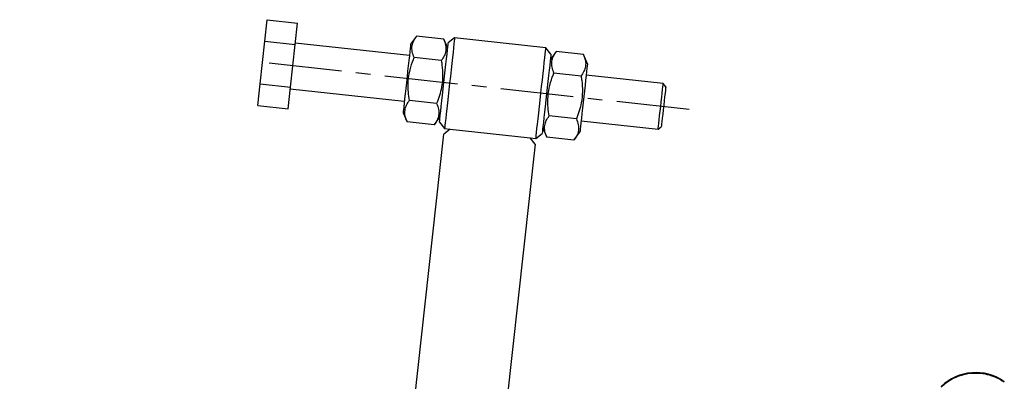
# Model space of a CAD drawing. Extents: x 35 to 384, y 14 to 286.
# Tile 11 of 20: x 38 to 106, y 258 to 283. Entities that reach past the tile are written whole.
import ezdxf

# ---------------------------------------------------------------- set-up
doc = ezdxf.new("R2010")
doc.units = 0
doc.linetypes.add('CENTERX2', pattern=[20.32, 12.7, -2.54, 2.54, -2.54])
doc.layers.get('0').update_dxf_attribs({"linetype": 'CONTINUOUS'})
doc.styles.add('SLDTEXTSTYLE0', font='TXT', dxfattribs={"width": 0.75})
doc.dimstyles.new('SLDDIMSTYLE5', dxfattribs={"dimtxt": 3.5, "dimasz": 3.302, "dimexe": 0, "dimexo": 0.0625, "dimgap": 0.875, "dimtad": 1, "dimdec": 4, "dimlfac": 2.5, "dimzin": 12, "dimtxsty": 'SLDTEXTSTYLE0', "dimsah": 1, "dimcen": 0.09, "dimazin": 3, "dimtfac": 1, "dimtdec": 0, "dimtofl": 0, "dimtmove": 0, "dimatfit": 3, "dimtolj": 1, "dimtzin": 12})

# ---------------------------------------------------------------- blocks, each defined once
blk = doc.blocks.new('_D_8')
at = {"color": 179, "linetype": 'CONTINUOUS'}
blk.add_line((49.605, 232.701), (37.519, 232.701), dxfattribs=at)
blk.add_arc((62.435, 232.701), 23.916, 83.7017, 180, dxfattribs=at)
for points in [[(65.059, 256.473), (61.781, 257.117), (61.739, 256.102)], [(38.519, 232.701), (39.253, 235.961), (38.239, 236.03)]]:
    blk.add_solid(points, dxfattribs=at)
at = {"color": 179, "linetype": 'CONTINUOUS', "insert": (41.06, 252.083, 0.04), "char_height": 3.5, "attachment_point": 1, "rotation": 37.94083, "style": 'SLDTEXTSTYLE0'}
blk.add_mtext('96°', dxfattribs=at)

msp = doc.modelspace()

# ---------------------------------------------------------------- linework, layer by layer
at = {"color": 7, "linetype": 'CONTINUOUS'}
for p, q in [((54.611078, 281.405292), (54.775756, 282.897339)), ((54.775756, 282.897339), (56.882961, 282.664768)), ((56.718281, 281.172717), (56.882961, 282.664768)), ((54.281719, 278.421191), (54.611078, 281.405292)), ((54.611078, 281.405292), (56.718281, 281.172717)), ((65.180268, 281.748984), (64.768608, 281.188542)), ((67.073387, 281.54004), (65.180268, 281.748984)), ((67.352915, 280.90331), (67.073387, 281.54004)), ((67.835522, 281.629748), (67.394054, 281.276045)), ((74.196893, 280.927638), (67.835522, 281.629748)), ((56.388923, 278.188617), (56.718281, 281.172717)), ((64.680844, 280.393369), (56.72913, 281.271008)), ((74.550596, 280.48617), (74.196893, 280.927638)), ((66.908708, 280.04799), (65.015589, 280.256934)), ((74.921117, 280.673877), (74.509457, 280.113433)), ((76.814236, 280.46493), (74.921117, 280.673877)), ((77.093764, 279.828201), (76.814236, 280.46493)), ((76.649557, 278.97288), (74.756439, 279.181827)), ((82.373406, 278.440625), (77.006, 279.03303)), ((54.11704, 276.929141), (54.281719, 278.421191)), ((54.281719, 278.421191), (56.388923, 278.188617)), ((56.224244, 276.696567), (56.388923, 278.188617)), ((56.378074, 278.090323), (64.329788, 277.212686)), ((82.550258, 278.219891), (82.373406, 278.440625)), ((66.57935, 277.063889), (64.686231, 277.272833)), ((54.11704, 276.929141), (56.224244, 276.696567)), ((64.242024, 276.417512), (64.521552, 275.780783)), ((66.414671, 275.571839), (66.826331, 276.13228)), ((76.320199, 275.988779), (74.427081, 276.197726)), ((66.414671, 275.571839), (64.521552, 275.780783)), ((66.785192, 275.759543), (67.138896, 275.318078)), ((67.536481, 275.274194), (67.095014, 274.920491)), ((67.138896, 275.318078), (67.536481, 275.274194)), ((67.536481, 275.274194), (73.102681, 274.659846)), ((73.982874, 275.342406), (74.262401, 274.705676)), ((76.654944, 275.852344), (82.022351, 275.25994)), ((82.022351, 275.25994), (82.243085, 275.43679)), ((62.245726, 230.984247), (67.095014, 274.920491)), ((73.102681, 274.659846), (73.500267, 274.615965)), ((73.456385, 274.218381), (73.102681, 274.659846)), ((73.500267, 274.615965), (73.941734, 274.969668)), ((76.15552, 274.496729), (74.262401, 274.705676)), ((76.15552, 274.496729), (76.567181, 275.057174)), ((73.456385, 274.218381), (69.652506, 239.753914))]:
    msp.add_line(p, q, dxfattribs=at)
at = {"color": 179, "linetype": 'CENTERX2', "ltscale": 0.4}
msp.add_line((84.185807, 276.630871), (54.565674, 279.900076), dxfattribs=at)
at = {"color": 7, "linetype": 'CONTINUOUS', "flags": 128}
for points in [[(67.835522, 281.629748), (67.834548, 281.620923), (67.826789, 281.550626), (67.811444, 281.411598), (67.788856, 281.206948), (67.759531, 280.941246), (67.724122, 280.620427), (67.68342, 280.251659), (67.638336, 279.843179), (67.589876, 279.404113), (67.539122, 278.944267), (67.487209, 278.473911)], [(64.768608, 281.188542), (64.76482, 281.154228), (64.753568, 281.052274), (64.735173, 280.885614), (64.710166, 280.659042), (64.679266, 280.379076), (64.643362, 280.053771), (64.603486, 279.692481), (64.560786, 279.305605), (64.51649, 278.904272), (64.471873, 278.500024), (64.428218, 278.104494), (64.386781, 277.729059), (64.348754, 277.38452), (64.315231, 277.08079), (64.287176, 276.826606), (64.265397, 276.629279), (64.25052, 276.494486), (64.242973, 276.426107), (64.242024, 276.417512)], [(67.089623, 278.517795), (67.138457, 278.96025), (67.186026, 279.391245), (67.231099, 279.799617), (67.272508, 280.174793), (67.309179, 280.507053), (67.340165, 280.787791), (67.364661, 281.009737), (67.382034, 281.167144), (67.391834, 281.255934), (67.394054, 281.276045)], [(73.848579, 277.771802), (73.900493, 278.242154), (73.951247, 278.702001), (73.999707, 279.141069), (74.044791, 279.549549), (74.085492, 279.918317), (74.120902, 280.239133), (74.150227, 280.504835), (74.172815, 280.709488), (74.18816, 280.848516), (74.195919, 280.918814), (74.196893, 280.927638)], [(74.550596, 280.48617), (74.548377, 280.46606), (74.538577, 280.37727), (74.521204, 280.219863), (74.496707, 279.997916), (74.465721, 279.717178), (74.42905, 279.384918), (74.387642, 279.009742), (74.342569, 278.60137), (74.295, 278.170375), (74.246166, 277.727921)], [(77.093764, 279.828201), (77.089977, 279.793889), (77.078724, 279.691935), (77.06033, 279.525275), (77.035322, 279.298703), (77.004423, 279.018737), (76.968518, 278.693429), (76.928642, 278.332142), (76.885942, 277.945266), (76.841647, 277.54393), (76.79703, 277.139685), (76.753375, 276.744155), (76.711937, 276.36872), (76.67391, 276.024181), (76.640387, 275.720451), (76.612333, 275.466267), (76.590553, 275.26894), (76.575676, 275.134147), (76.568129, 275.065769), (76.567181, 275.057174)], [(66.785192, 275.759543), (66.787412, 275.779656), (66.797212, 275.868446), (66.814585, 276.025853), (66.839081, 276.2478), (66.870067, 276.528538), (66.906738, 276.860798), (66.948147, 277.235971), (66.993219, 277.644346), (67.040789, 278.075341), (67.089623, 278.517795)], [(67.487209, 278.473911), (67.435295, 278.003559), (67.384542, 277.543712), (67.336081, 277.104647), (67.290997, 276.696167), (67.250296, 276.327399), (67.214887, 276.00658), (67.185561, 275.740878), (67.162973, 275.536228), (67.147629, 275.3972), (67.13987, 275.326899), (67.138896, 275.318078)], [(82.045867, 275.473005), (82.067436, 275.668425), (82.094707, 275.915501), (82.126485, 276.20343), (82.161385, 276.51963), (82.19788, 276.850281), (82.234373, 277.180932), (82.269273, 277.497131), (82.301052, 277.785061), (82.328321, 278.032137), (82.349891, 278.22756), (82.364816, 278.362788), (82.372445, 278.431911), (82.373406, 278.440625)], [(82.550258, 278.219891), (82.548543, 278.204346), (82.539642, 278.123698), (82.523571, 277.978093), (82.501138, 277.774835), (82.473465, 277.524114), (82.441943, 277.238507), (82.40815, 276.93233), (82.37378, 276.62094), (82.34056, 276.319949), (82.310154, 276.044453), (82.284084, 275.808261), (82.263662, 275.623224)], [(73.500267, 274.615965), (73.501241, 274.62479), (73.509, 274.69509), (73.524344, 274.834118), (73.546932, 275.038768), (73.576258, 275.30447), (73.611667, 275.625289), (73.652368, 275.994057), (73.697453, 276.402537), (73.745913, 276.841603), (73.796666, 277.301449), (73.848579, 277.771802)], [(74.246166, 277.727921), (74.197331, 277.285466), (74.149762, 276.854471), (74.104689, 276.446096), (74.063281, 276.070923), (74.026609, 275.738663), (73.995623, 275.457925), (73.971127, 275.235979), (73.953754, 275.078572), (73.943954, 274.989779), (73.941734, 274.969668)], [(82.022351, 275.25994), (82.023313, 275.268651), (82.030942, 275.337774), (82.045867, 275.473005)], [(82.263662, 275.623224), (82.249909, 275.498612), (82.243514, 275.440682), (82.243085, 275.43679)]]:
    msp.add_lwpolyline(points, dxfattribs=at)
at = {"color": 7, "linetype": 'CONTINUOUS'}
msp.add_arc((104.152517, 254.860275), 3.451, 54.6269991, 134.29469403, dxfattribs=at)
for points, knots in [([(65.015589, 280.256934), (64.963214, 280.393791), (64.857329, 280.670472), (64.850833, 281.063813), (64.964131, 281.426634), (65.107784, 281.64088), (65.180268, 281.748984)], [0, 0, 0, 0, 0.26460255, 0.5349422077, 0.7653401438, 1, 1, 1, 1]), ([(67.073387, 281.54004), (67.125762, 281.403183), (67.231647, 281.126501), (67.238143, 280.733162), (67.124846, 280.370336), (66.981193, 280.156093), (66.908708, 280.04799)], [0, 0, 0, 0, 0.264602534, 0.534942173, 0.765340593, 1, 1, 1, 1]), ([(64.686231, 277.272833), (64.657169, 277.465785), (64.598763, 277.853552), (64.581187, 278.50293), (64.665763, 279.216702), (64.840941, 279.817922), (64.976827, 280.159498), (65.015589, 280.256934)], [0, 0, 0, 0, 0.1920500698, 0.3859561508, 0.6379331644, 0.8967191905, 1, 1, 1, 1]), ([(66.908708, 280.04799), (66.925288, 279.944444), (66.982379, 279.587902), (67.02325, 278.963205), (66.951961, 278.249866), (66.791996, 277.613541), (66.650502, 277.247804), (66.57935, 277.063889)], [0, 0, 0, 0, 0.103281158, 0.35563266, 0.614041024, 0.805916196, 1, 1, 1, 1]), ([(74.756439, 279.181827), (74.704064, 279.318683), (74.598178, 279.595362), (74.591682, 279.988706), (74.70498, 280.351527), (74.848633, 280.565773), (74.921117, 280.673877)], [0, 0, 0, 0, 0.264602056, 0.53494221, 0.76534015, 1, 1, 1, 1]), ([(76.814236, 280.46493), (76.866611, 280.328074), (76.972496, 280.051395), (76.978993, 279.658051), (76.865695, 279.29523), (76.722042, 279.080984), (76.649557, 278.97288)], [0, 0, 0, 0, 0.264602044, 0.534942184, 0.765340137, 1, 1, 1, 1]), ([(74.427081, 276.197726), (74.398018, 276.390678), (74.339613, 276.778445), (74.322035, 277.427823), (74.406612, 278.141595), (74.58179, 278.742815), (74.717677, 279.084391), (74.756439, 279.181827)], [0, 0, 0, 0, 0.1920500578, 0.3859561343, 0.637933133, 0.8967191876, 1, 1, 1, 1]), ([(76.649557, 278.97288), (76.666138, 278.869336), (76.723229, 278.512795), (76.764098, 277.888097), (76.692811, 277.174758), (76.532843, 276.538433), (76.391351, 276.172695), (76.320199, 275.988779)], [0, 0, 0, 0, 0.1032802, 0.355631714, 0.614041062, 0.805915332, 1, 1, 1, 1]), ([(64.521552, 275.780783), (64.469177, 275.91764), (64.363292, 276.194322), (64.356796, 276.587662), (64.470094, 276.950483), (64.613746, 277.164729), (64.686231, 277.272833)], [0, 0, 0, 0, 0.2646025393, 0.5349421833, 0.7653401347, 1, 1, 1, 1]), ([(66.57935, 277.063889), (66.631725, 276.927032), (66.73761, 276.65035), (66.744106, 276.257011), (66.630808, 275.894185), (66.487155, 275.679942), (66.414671, 275.571839)], [0, 0, 0, 0, 0.264602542, 0.534942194, 0.765340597, 1, 1, 1, 1]), ([(74.262401, 274.705676), (74.210026, 274.842532), (74.10414, 275.119211), (74.097645, 275.512555), (74.210943, 275.875376), (74.354596, 276.089622), (74.427081, 276.197726)], [0, 0, 0, 0, 0.2646020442, 0.5349421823, 0.7653401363, 1, 1, 1, 1]), ([(76.320199, 275.988779), (76.372574, 275.851924), (76.47846, 275.575244), (76.484955, 275.1819), (76.371657, 274.819079), (76.228004, 274.604834), (76.15552, 274.496729)], [0, 0, 0, 0, 0.2646020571, 0.5349422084, 0.7653401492, 1, 1, 1, 1]), ([(101.760172, 257.308256), (101.847485, 257.387396), (102.081272, 257.599297), (102.516032, 257.877902), (103.111738, 258.136697), (103.743674, 258.271863), (104.379542, 258.282966), (104.948994, 258.199613), (105.495915, 258.02083), (105.885471, 257.820986), (106.087748, 257.684161), (106.131731, 257.65441)], [0, 0, 0, 0, 0.074457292, 0.199363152, 0.32426866, 0.483489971, 0.604085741, 0.724681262, 0.84554916, 0.966416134, 1, 1, 1, 1])]:
    msp.add_open_spline(points, degree=3, knots=knots, dxfattribs=at)

# ---------------------------------------------------------------- dimensions: what is measured, and where the dimension line sits
at = {"color": 179, "linetype": 'CONTINUOUS'}
dim = msp.add_angular_dim_2l(base=(46.478783, 250.51592), line1=((62.224119, 230.78848), (67.095014, 274.920491)), line2=((50.604804, 232.701425), (52.044804, 232.701425)), dimstyle='SLDDIMSTYLE5', dxfattribs=at)
dim.commit()
dim.dimension.update_dxf_attribs({"geometry": '_D_8', "text_midpoint": (47.73069, 251.562522), "dimtype": 162})

doc.saveas('drawing.dxf')
